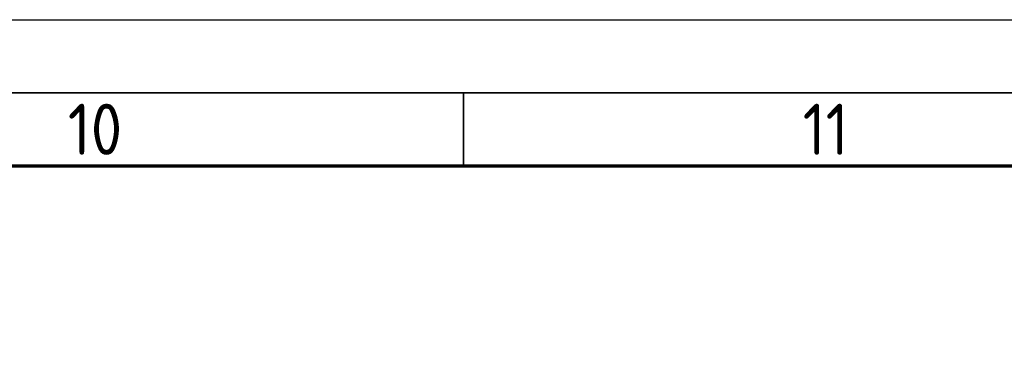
# Model space of a CAD drawing. Header units: millimetres. Extents: x -197461 to 862495, y -970068 to 63888.
# Tile 220 of 253: x -104563 to -95410, y -105990 to -102910. Entities that reach past the tile are written whole.
import ezdxf

# ---------------------------------------------------------------- set-up
doc = ezdxf.new("R2010")
doc.units = ezdxf.units.MM
doc.layers.add('0000 TELPU NUMERĀCIJA - ROOM NUMBERS', color=7, linetype='CONTINUOUS')
doc.layers.add('Rasējuma lapa', color=7, linetype='CONTINUOUS')
doc.styles.add('ISO', font='iso')
doc.styles.add('PBL', font='arial.ttf')

# ---------------------------------------------------------------- blocks, each defined once
blk = doc.blocks.new('A1_L')
at = {"layer": 'Rasējuma lapa'}
blk.add_line((-841, 594), (0, 594), dxfattribs=at)
at = {"layer": 'Rasējuma lapa', "lineweight": 35}
for p, q in [((-826, 589), (-5, 589)), ((-315.5, 584), (-315.5, 589))]:
    blk.add_line(p, q, dxfattribs=at)
at = {"layer": 'Rasējuma lapa', "lineweight": 70}
blk.add_line((-821, 584), (-10, 584), dxfattribs=at)
at = {"layer": 'Rasējuma lapa', "style": 'ISO'}
for s, p in [('10', (-342.601, 584.75)), ('11', (-292.25, 584.75))]:
    blk.add_text(s, height=3.5, dxfattribs=at).set_placement(p)
blk = doc.blocks.new('*U1255')
at = {"layer": 'Rasējuma lapa'}
blk.add_blockref('A1_L', (0, 0), dxfattribs=at)

msp = doc.modelspace()

# ---------------------------------------------------------------- block references
at = {"layer": 'Rasējuma lapa', "xscale": 135.6730224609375, "yscale": 135.6730224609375, "zscale": 135.6730224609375}
msp.add_blockref('*U1255', (-57633.98768, -183500.00039), dxfattribs=at)

# ---------------------------------------------------------------- texts
at = {"layer": '0000 TELPU NUMERĀCIJA - ROOM NUMBERS', "char_height": 225, "width": 1500, "attachment_point": 1, "style": 'PBL'}
for insert in [(-140383.63036, -105121.76827), (-132406.32461, -105123.54499), (-124406.32483, -105123.54499), (-116406.32506, -105123.54499)]:
    msp.add_mtext('\\A1;\\pi373.52;{\\fArial|b0|i0|c186|p34;Platība \\P\\pi564.79;\\H0.66667x;(m\\H0.7x;\\S2^ ;\\H1.4286x;)}', dxfattribs=dict(at, insert=insert))

doc.saveas('drawing.dxf')
